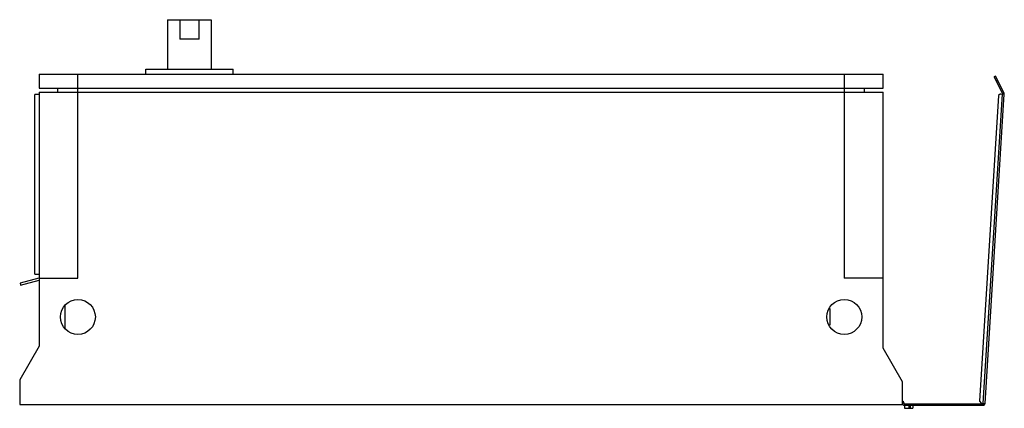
# Model space of a CAD drawing. Header units: millimetres. Extents: x 145 to 1160, y 707 to 1107.
import ezdxf

# ---------------------------------------------------------------- set-up
doc = ezdxf.new("R2010")
doc.units = ezdxf.units.MM
doc.header["$LTSCALE"] = 118.278683
doc.layers.get('0').update_dxf_attribs({"linetype": 'CONTINUOUS'})

msp = doc.modelspace()

# ---------------------------------------------------------------- linework, layer by layer
at = {"color": 7, "linetype": 'Continuous'}
for p, q in [((297.6, 1107.3), (297.6, 1056.3)), ((297.6, 1107.3), (342.6, 1107.3)), ((310.1, 1107.3), (310.1, 1087.3)), ((330.1, 1087.3), (330.1, 1107.3)), ((342.6, 1107.3), (342.6, 1056.3)), ((330.1, 1087.3), (310.1, 1087.3)), ((275.1, 1051.3), (275.1, 1056.3)), ((275.1, 1056.3), (365.1, 1056.3)), ((365.1, 1051.3), (365.1, 1056.3)), ((165.1, 1051.3), (165.1, 1036.8)), ((165.1, 1051.3), (1035.1, 1051.3)), ((205.1, 841.3), (205.1, 1051.3)), ((995.1, 1051.3), (995.1, 841.3)), ((1035.1, 1036.8), (1035.1, 1051.3)), ((1151.1, 1049.3), (1149.8, 1048.6)), ((1158.5, 1031.1), (1149.8, 1048.6)), ((1159.9, 1031.7), (1151.1, 1049.3)), ((165.1, 1036.8), (1035.1, 1036.8)), ((184.1, 1036.8), (184.1, 1032.8)), ((1016.1, 1032.8), (1016.1, 1036.8)), ((1153.3, 1044.8), (1152, 1044.1)), ((160.6, 845.3), (160.6, 1030.3)), ((165.1, 1030.3), (160.6, 1030.3)), ((165.1, 1032.8), (165.1, 771.3)), ((165.1, 1032.8), (1035.1, 1032.8)), ((1035.1, 769.3), (1035.1, 1032.8)), ((1154, 1029.1), (1134.4, 714.5)), ((1138.2, 712.3), (1158.1, 1030.8)), ((1140.2, 712.1), (1160.1, 1030.7)), ((1156.1, 1031), (1154, 1029.1)), ((1156.1, 1031), (1160.1, 1030.7)), ((1157.6, 1032.9), (1159, 1033.5)), ((1159.9, 1031.7), (1158.5, 1031.1)), ((160.6, 845.3), (165.1, 845.3)), ((164.8, 841.3), (145.5, 836.1)), ((145.5, 836.1), (146, 834.1)), ((146, 834.1), (165.1, 839.3)), ((164.8, 841.3), (205.1, 841.3)), ((1035.1, 841.3), (995.1, 841.3)), ((192.1, 789.6), (192.1, 813)), ((980.1, 809.9), (980.1, 792.7)), ((165.1, 771.3), (145.1, 736.6)), ((1055.1, 734.6), (1035.1, 769.3)), ((145.1, 736.6), (145.1, 711.3)), ((1055.1, 711.3), (1055.1, 734.6)), ((145.1, 711.3), (1055.1, 711.3)), ((1056.6, 712.8), (1056.6, 712.3)), ((1057.1, 711.8), (1138.2, 711.8)), ((1057.1, 711.8), (1057.1, 707.3)), ((1062.1, 707.3), (1062.1, 711.8)), ((1134.4, 714.5), (1136.2, 712.4)), ((1136.2, 712.4), (1140.2, 712.1)), ((1136.2, 711.8), (1136.2, 710.3)), ((1138.2, 711.8), (1138.2, 710.3)), ((1057.1, 710.3), (1138.2, 710.3)), ((1057.1, 707.3), (1065.7, 707.3)), ((1063.1, 710.3), (1063.1, 707.3)), ((1065.7, 710.3), (1065.7, 707.3))]:
    msp.add_line(p, q, dxfattribs=at)
for centre in [(205.1, 801.3), (995.1, 801.3)]:
    msp.add_circle(centre, 18, dxfattribs=at)
for centre, radius, start, end in [((1158.1, 1030.8), 0.5, 356.4348, 26.5651), ((1158.1, 1030.8), 2, 356.4348, 26.5651), ((1057.1, 712.3), 2, 180, 270), ((1054.6, 712.8), 2, 0, 73.7696), ((1057.1, 712.3), 0.5, 180, 270), ((1138.2, 712.3), 0.5, 270, 356.4348), ((1138.2, 712.3), 2, 270, 356.4348)]:
    msp.add_arc(centre, radius, start, end, dxfattribs=at)

doc.saveas('drawing.dxf')
